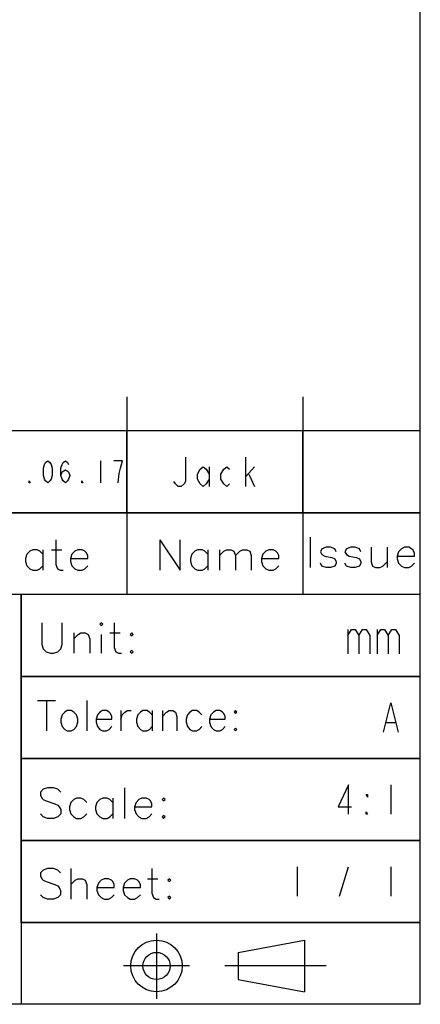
# Model space of a CAD drawing. Header units: millimetres. Extents: x 0 to 189, y 4 to 276.
# Tile 4 of 6: x 161 to 189, y 4 to 71. Entities that reach past the tile are written whole.
import ezdxf

# ---------------------------------------------------------------- set-up
doc = ezdxf.new("R2010")
doc.units = ezdxf.units.MM
doc.header["$LTSCALE"] = 19.36
doc.layers.get('0').update_dxf_attribs({"linetype": 'CONTINUOUS'})

msp = doc.modelspace()

# ---------------------------------------------------------------- linework, layer by layer
at = {"color": 0, "linetype": 'Continuous'}
for p, q in [((188.542, 3.653), (188.542, 275.551)), ((168.54, 45.028), (168.54, 31.562)), ((180.54, 45.028), (180.54, 31.562)), ((188.542, 42.726), (113.282, 42.726)), ((168.54, 37.144), (168.54, 42.726)), ((180.54, 37.144), (180.54, 42.726)), ((188.542, 37.144), (188.542, 42.726)), ((172.54, 40.935), (172.54, 39.268)), ((176.64, 38.935), (176.64, 40.935)), ((162.84, 40.185), (162.915, 40.435)), ((162.915, 40.435), (162.99, 40.56)), ((162.99, 40.56), (163.14, 40.685)), ((163.14, 40.685), (163.29, 40.56)), ((163.29, 40.56), (163.365, 40.435)), ((163.365, 40.435), (163.44, 40.185)), ((164.04, 40.185), (164.115, 40.435)), ((164.115, 40.435), (164.19, 40.56)), ((164.19, 40.56), (164.34, 40.685)), ((164.34, 40.685), (164.49, 40.56)), ((164.49, 40.56), (164.565, 40.435)), ((166.74, 40.685), (166.74, 39.185)), ((168.24, 40.685), (167.64, 40.685)), ((168.09, 40.185), (168.165, 40.435)), ((168.165, 40.435), (168.24, 40.685)), ((173.54, 40.101), (173.74, 40.268)), ((173.74, 40.268), (173.94, 40.101)), ((174.14, 40.268), (174.14, 38.935)), ((175.14, 40.101), (175.34, 40.268)), ((175.34, 40.268), (175.54, 40.101)), ((176.64, 39.601), (177.24, 40.268)), ((162.84, 39.685), (162.84, 40.185)), ((162.915, 39.435), (162.84, 39.685)), ((163.44, 39.685), (163.365, 39.435)), ((163.44, 40.185), (163.44, 39.685)), ((164.04, 39.685), (164.04, 40.185)), ((164.04, 39.685), (164.115, 39.935)), ((164.115, 39.435), (164.04, 39.685)), ((164.115, 39.935), (164.34, 40.06)), ((164.34, 40.06), (164.565, 39.935)), ((164.565, 39.935), (164.64, 39.685)), ((164.64, 39.685), (164.565, 39.435)), ((167.94, 39.185), (168.015, 39.81)), ((168.015, 39.81), (168.09, 40.185)), ((173.34, 39.768), (173.54, 40.101)), ((173.34, 39.435), (173.34, 39.768)), ((173.94, 40.101), (174.14, 39.768)), ((174.94, 39.768), (175.14, 40.101)), ((174.94, 39.435), (174.94, 39.768)), ((176.84, 39.768), (177.24, 38.935)), ((161.865, 39.185), (161.865, 39.31)), ((161.865, 39.31), (161.94, 39.185)), ((161.94, 39.185), (161.865, 39.185)), ((162.99, 39.31), (162.915, 39.435)), ((163.14, 39.185), (162.99, 39.31)), ((163.29, 39.31), (163.14, 39.185)), ((163.365, 39.435), (163.29, 39.31)), ((164.19, 39.31), (164.115, 39.435)), ((164.34, 39.185), (164.19, 39.31)), ((164.49, 39.31), (164.34, 39.185)), ((164.565, 39.435), (164.49, 39.31)), ((165.465, 39.185), (165.465, 39.31)), ((165.465, 39.31), (165.54, 39.185)), ((165.54, 39.185), (165.465, 39.185)), ((171.84, 39.101), (171.74, 39.268)), ((172.04, 38.935), (171.84, 39.101)), ((172.24, 38.935), (172.04, 38.935)), ((172.44, 39.101), (172.24, 38.935)), ((172.54, 39.268), (172.44, 39.101)), ((173.54, 39.101), (173.34, 39.435)), ((173.74, 38.935), (173.54, 39.101)), ((173.94, 39.101), (173.74, 38.935)), ((174.14, 39.435), (173.94, 39.101)), ((175.14, 39.101), (174.94, 39.435)), ((175.34, 38.935), (175.14, 39.101)), ((175.54, 39.101), (175.34, 38.935)), ((188.542, 37.144), (113.282, 37.144)), ((113.282, 37.144), (188.542, 37.144)), ((163.698, 35.303), (163.698, 33.623)), ((170.792, 35.304), (172.176, 33.229)), ((170.792, 35.304), (170.792, 33.229)), ((172.176, 33.229), (172.176, 35.304)), ((181.034, 35.479), (181.034, 33.402)), ((161.72, 34.315), (161.622, 34.018)), ((161.918, 34.512), (161.72, 34.315)), ((162.116, 34.611), (161.918, 34.512)), ((162.412, 34.611), (162.116, 34.611)), ((162.61, 34.512), (162.412, 34.611)), ((162.807, 34.315), (162.61, 34.512)), ((162.807, 34.611), (162.807, 33.228)), ((163.4, 34.611), (164.093, 34.611)), ((164.783, 34.315), (164.686, 34.018)), ((164.982, 34.512), (164.783, 34.315)), ((165.18, 34.611), (164.982, 34.512)), ((165.476, 34.611), (165.18, 34.611)), ((165.674, 34.512), (165.476, 34.611)), ((165.772, 34.413), (165.674, 34.512)), ((165.871, 34.216), (165.772, 34.413)), ((165.871, 34.018), (165.871, 34.216)), ((172.966, 34.316), (172.867, 34.019)), ((173.165, 34.514), (172.966, 34.316)), ((173.361, 34.612), (173.165, 34.514)), ((173.659, 34.612), (173.361, 34.612)), ((173.855, 34.514), (173.659, 34.612)), ((174.054, 34.316), (173.855, 34.514)), ((174.054, 34.612), (174.054, 33.229)), ((174.844, 34.612), (174.844, 33.229)), ((174.844, 34.217), (175.141, 34.514)), ((175.141, 34.514), (175.338, 34.612)), ((175.338, 34.612), (175.635, 34.612)), ((175.635, 34.612), (175.832, 34.514)), ((175.832, 34.514), (175.931, 34.217)), ((175.931, 34.217), (176.227, 34.514)), ((175.931, 34.217), (175.931, 33.229)), ((176.227, 34.514), (176.425, 34.612)), ((176.425, 34.612), (176.722, 34.612)), ((176.722, 34.612), (176.919, 34.514)), ((176.919, 34.514), (177.018, 34.217)), ((177.018, 34.217), (177.018, 33.229)), ((177.808, 34.316), (177.71, 34.019)), ((178.006, 34.514), (177.808, 34.316)), ((178.204, 34.612), (178.006, 34.514)), ((178.5, 34.612), (178.204, 34.612)), ((178.699, 34.514), (178.5, 34.612)), ((178.796, 34.415), (178.699, 34.514)), ((178.895, 34.217), (178.796, 34.415)), ((178.895, 34.019), (178.895, 34.217)), ((181.824, 34.687), (181.725, 34.489)), ((181.725, 34.489), (181.824, 34.292)), ((182.122, 34.786), (181.824, 34.687)), ((181.824, 34.292), (182.022, 34.193)), ((182.417, 34.786), (182.122, 34.786)), ((182.713, 34.687), (182.417, 34.786)), ((182.812, 34.489), (182.713, 34.687)), ((183.505, 34.687), (183.406, 34.489)), ((183.406, 34.489), (183.505, 34.292)), ((183.801, 34.786), (183.505, 34.687)), ((183.505, 34.292), (183.701, 34.193)), ((184.098, 34.786), (183.801, 34.786)), ((184.394, 34.687), (184.098, 34.786)), ((184.493, 34.489), (184.394, 34.687)), ((185.184, 34.786), (185.184, 33.797)), ((186.271, 34.786), (186.271, 33.402)), ((187.062, 34.489), (186.963, 34.193)), ((187.259, 34.687), (187.062, 34.489)), ((187.457, 34.786), (187.259, 34.687)), ((187.753, 34.786), (187.457, 34.786)), ((187.951, 34.687), (187.753, 34.786)), ((188.05, 34.588), (187.951, 34.687)), ((188.15, 34.39), (188.05, 34.588)), ((188.15, 34.193), (188.15, 34.39)), ((161.622, 34.018), (161.622, 33.819)), ((161.622, 33.819), (161.72, 33.523)), ((163.698, 33.623), (163.795, 33.325)), ((164.686, 34.018), (165.871, 34.018)), ((164.686, 34.018), (164.686, 33.819)), ((164.686, 33.819), (164.783, 33.523)), ((172.867, 34.019), (172.867, 33.822)), ((172.867, 33.822), (172.966, 33.525)), ((177.71, 34.019), (178.895, 34.019)), ((177.71, 34.019), (177.71, 33.822)), ((177.71, 33.822), (177.808, 33.525)), ((181.824, 33.501), (181.725, 33.699)), ((182.022, 34.193), (182.517, 34.094)), ((182.517, 34.094), (182.713, 33.995)), ((182.713, 33.995), (182.812, 33.797)), ((182.812, 33.699), (182.713, 33.501)), ((182.812, 33.797), (182.812, 33.699)), ((183.505, 33.501), (183.406, 33.699)), ((183.701, 34.193), (184.195, 34.094)), ((184.195, 34.094), (184.394, 33.995)), ((184.394, 33.995), (184.493, 33.797)), ((184.493, 33.699), (184.394, 33.501)), ((184.493, 33.797), (184.493, 33.699)), ((185.184, 33.797), (185.283, 33.501)), ((185.975, 33.501), (186.271, 33.797)), ((186.963, 34.193), (188.15, 34.193)), ((186.963, 34.193), (186.963, 33.995)), ((186.963, 33.995), (187.062, 33.699)), ((187.062, 33.699), (187.259, 33.501)), ((187.951, 33.501), (188.15, 33.699)), ((161.72, 33.523), (161.918, 33.325)), ((161.918, 33.325), (162.116, 33.228)), ((162.116, 33.228), (162.412, 33.228)), ((162.412, 33.228), (162.61, 33.325)), ((162.61, 33.325), (162.807, 33.523)), ((163.795, 33.325), (163.993, 33.228)), ((163.993, 33.228), (164.192, 33.228)), ((164.783, 33.523), (164.982, 33.325)), ((164.982, 33.325), (165.18, 33.228)), ((165.18, 33.228), (165.476, 33.228)), ((165.476, 33.228), (165.674, 33.325)), ((165.674, 33.325), (165.871, 33.523)), ((172.966, 33.525), (173.165, 33.328)), ((173.165, 33.328), (173.361, 33.229)), ((173.361, 33.229), (173.659, 33.229)), ((173.659, 33.229), (173.855, 33.328)), ((173.855, 33.328), (174.054, 33.525)), ((177.808, 33.525), (178.006, 33.328)), ((178.006, 33.328), (178.204, 33.229)), ((178.204, 33.229), (178.5, 33.229)), ((178.5, 33.229), (178.699, 33.328)), ((178.699, 33.328), (178.895, 33.525)), ((182.122, 33.402), (181.824, 33.501)), ((182.417, 33.402), (182.122, 33.402)), ((182.713, 33.501), (182.417, 33.402)), ((183.801, 33.402), (183.505, 33.501)), ((184.098, 33.402), (183.801, 33.402)), ((184.394, 33.501), (184.098, 33.402)), ((185.283, 33.501), (185.481, 33.402)), ((185.481, 33.402), (185.777, 33.402)), ((185.777, 33.402), (185.975, 33.501)), ((187.259, 33.501), (187.457, 33.402)), ((187.457, 33.402), (187.753, 33.402)), ((187.753, 33.402), (187.951, 33.501)), ((188.542, 31.562), (113.282, 31.562)), ((188.542, 31.562), (161.337, 31.562)), ((161.337, 9.235), (161.337, 31.562)), ((161.337, 31.562), (161.337, 3.653)), ((188.542, 9.235), (188.542, 31.562)), ((162.736, 29.645), (162.736, 28.162)), ((164.119, 28.162), (164.119, 29.645)), ((166.788, 29.645), (166.688, 29.545)), ((166.688, 29.545), (166.788, 29.448)), ((166.887, 29.545), (166.788, 29.645)), ((166.788, 29.448), (166.887, 29.545)), ((167.677, 29.645), (167.677, 27.964)), ((164.91, 28.952), (164.91, 27.569)), ((164.91, 28.557), (165.206, 28.855)), ((165.206, 28.855), (165.404, 28.952)), ((165.404, 28.952), (165.7, 28.952)), ((165.7, 28.952), (165.898, 28.855)), ((165.898, 28.855), (165.998, 28.557)), ((166.788, 28.855), (166.788, 27.569)), ((167.381, 28.952), (168.073, 28.952)), ((168.863, 28.952), (168.764, 28.855)), ((168.764, 28.855), (168.863, 28.756)), ((168.962, 28.855), (168.863, 28.952)), ((168.863, 28.756), (168.962, 28.855)), ((183.592, 29.188), (183.592, 27.521)), ((183.592, 28.771), (183.842, 29.188)), ((183.842, 29.188), (184.092, 29.188)), ((184.092, 29.188), (184.342, 28.771)), ((184.342, 28.771), (184.592, 29.188)), ((184.592, 29.188), (184.842, 29.188)), ((184.842, 29.188), (185.092, 28.771)), ((185.592, 29.188), (185.592, 27.521)), ((185.592, 28.771), (185.842, 29.188)), ((185.842, 29.188), (186.092, 29.188)), ((186.092, 29.188), (186.342, 28.771)), ((186.342, 28.771), (186.592, 29.188)), ((186.592, 29.188), (186.842, 29.188)), ((186.842, 29.188), (187.092, 28.771)), ((165.998, 28.557), (165.998, 27.569)), ((184.342, 28.771), (184.342, 27.521)), ((185.092, 28.771), (185.092, 27.521)), ((186.342, 28.771), (186.342, 27.521)), ((187.092, 28.771), (187.092, 27.521)), ((162.736, 28.162), (162.835, 27.865)), ((162.835, 27.865), (163.033, 27.668)), ((163.033, 27.668), (163.329, 27.569)), ((163.329, 27.569), (163.527, 27.569)), ((163.527, 27.569), (163.823, 27.668)), ((163.823, 27.668), (164.021, 27.865)), ((164.021, 27.865), (164.119, 28.162)), ((167.677, 27.964), (167.776, 27.668)), ((167.776, 27.668), (167.974, 27.569)), ((167.974, 27.569), (168.171, 27.569)), ((168.863, 27.766), (168.764, 27.668)), ((168.764, 27.668), (168.863, 27.569)), ((168.962, 27.668), (168.863, 27.766)), ((168.863, 27.569), (168.962, 27.668)), ((188.542, 25.98), (161.337, 25.98)), ((161.337, 25.98), (188.542, 25.98)), ((162.43, 24.355), (163.675, 24.355)), ((163.052, 24.355), (163.052, 22.279)), ((165.81, 24.355), (165.81, 22.279)), ((186.042, 22.189), (186.542, 24.189)), ((186.542, 24.189), (187.042, 22.189)), ((164.298, 23.565), (164.119, 23.367)), ((164.475, 23.662), (164.298, 23.565)), ((164.742, 23.662), (164.475, 23.662)), ((164.921, 23.565), (164.742, 23.662)), ((165.098, 23.367), (164.921, 23.565)), ((166.699, 23.565), (166.521, 23.367)), ((166.876, 23.662), (166.699, 23.565)), ((167.144, 23.662), (166.876, 23.662)), ((167.322, 23.565), (167.144, 23.662)), ((167.41, 23.466), (167.322, 23.565)), ((168.122, 23.662), (168.122, 22.279)), ((168.211, 23.367), (168.388, 23.565)), ((168.388, 23.565), (168.567, 23.662)), ((168.567, 23.662), (168.833, 23.662)), ((169.456, 23.565), (169.279, 23.367)), ((169.634, 23.662), (169.456, 23.565)), ((169.9, 23.662), (169.634, 23.662)), ((170.079, 23.565), (169.9, 23.662)), ((170.256, 23.367), (170.079, 23.565)), ((170.256, 23.662), (170.256, 22.279)), ((170.968, 23.662), (170.968, 22.279)), ((170.968, 23.267), (171.234, 23.565)), ((171.234, 23.565), (171.413, 23.662)), ((171.413, 23.662), (171.679, 23.662)), ((171.679, 23.662), (171.857, 23.565)), ((171.857, 23.565), (171.946, 23.267)), ((172.836, 23.565), (172.657, 23.367)), ((173.014, 23.662), (172.836, 23.565)), ((173.28, 23.662), (173.014, 23.662)), ((173.458, 23.565), (173.28, 23.662)), ((173.637, 23.367), (173.458, 23.565)), ((174.437, 23.565), (174.259, 23.367)), ((174.614, 23.662), (174.437, 23.565)), ((174.881, 23.662), (174.614, 23.662)), ((175.06, 23.565), (174.881, 23.662)), ((175.148, 23.466), (175.06, 23.565)), ((175.949, 23.662), (175.86, 23.565)), ((175.86, 23.565), (175.949, 23.466)), ((176.037, 23.565), (175.949, 23.662)), ((175.949, 23.466), (176.037, 23.565)), ((164.119, 23.367), (164.03, 23.069)), ((164.03, 23.069), (164.03, 22.872)), ((164.03, 22.872), (164.119, 22.575)), ((165.187, 23.069), (165.098, 23.367)), ((165.098, 22.575), (165.187, 22.872)), ((165.187, 22.872), (165.187, 23.069)), ((166.521, 23.367), (166.433, 23.069)), ((166.433, 23.069), (167.499, 23.069)), ((166.433, 23.069), (166.433, 22.872)), ((166.433, 22.872), (166.521, 22.575)), ((167.499, 23.267), (167.41, 23.466)), ((167.499, 23.069), (167.499, 23.267)), ((168.122, 23.069), (168.211, 23.367)), ((169.279, 23.367), (169.19, 23.069)), ((169.19, 23.069), (169.19, 22.872)), ((169.19, 22.872), (169.279, 22.575)), ((171.946, 23.267), (171.946, 22.279)), ((172.657, 23.367), (172.568, 23.069)), ((172.568, 23.069), (172.568, 22.872)), ((172.568, 22.872), (172.657, 22.575)), ((174.259, 23.367), (174.169, 23.069)), ((174.169, 23.069), (175.237, 23.069)), ((174.169, 23.069), (174.169, 22.872)), ((174.169, 22.872), (174.259, 22.575)), ((175.237, 23.267), (175.148, 23.466)), ((175.237, 23.069), (175.237, 23.267)), ((186.242, 22.856), (186.842, 22.856)), ((164.119, 22.575), (164.298, 22.378)), ((164.298, 22.378), (164.475, 22.279)), ((164.475, 22.279), (164.742, 22.279)), ((164.742, 22.279), (164.921, 22.378)), ((164.921, 22.378), (165.098, 22.575)), ((166.521, 22.575), (166.699, 22.378)), ((166.699, 22.378), (166.876, 22.279)), ((166.876, 22.279), (167.144, 22.279)), ((167.144, 22.279), (167.322, 22.378)), ((167.322, 22.378), (167.499, 22.575)), ((169.279, 22.575), (169.456, 22.378)), ((169.456, 22.378), (169.634, 22.279)), ((169.634, 22.279), (169.9, 22.279)), ((169.9, 22.279), (170.079, 22.378)), ((170.079, 22.378), (170.256, 22.575)), ((172.657, 22.575), (172.836, 22.378)), ((172.836, 22.378), (173.014, 22.279)), ((173.014, 22.279), (173.28, 22.279)), ((173.28, 22.279), (173.458, 22.378)), ((173.458, 22.378), (173.637, 22.575)), ((174.259, 22.575), (174.437, 22.378)), ((174.437, 22.378), (174.614, 22.279)), ((174.614, 22.279), (174.881, 22.279)), ((174.881, 22.279), (175.06, 22.378)), ((175.06, 22.378), (175.237, 22.575)), ((175.949, 22.476), (175.86, 22.378)), ((175.86, 22.378), (175.949, 22.279)), ((176.037, 22.378), (175.949, 22.476)), ((175.949, 22.279), (176.037, 22.378)), ((188.542, 20.398), (161.337, 20.398)), ((161.337, 20.398), (188.542, 20.398)), ((162.835, 18.299), (162.637, 18.1)), ((163.131, 18.398), (162.835, 18.299)), ((163.527, 18.398), (163.131, 18.398)), ((163.823, 18.299), (163.527, 18.398)), ((164.021, 18.1), (163.823, 18.299)), ((168.369, 18.398), (168.369, 16.321)), ((183.642, 18.607), (182.942, 17.107)), ((183.642, 16.607), (183.642, 18.607)), ((186.542, 18.607), (186.542, 16.607)), ((162.637, 18.1), (162.637, 17.904)), ((162.637, 17.904), (162.736, 17.705)), ((162.736, 17.705), (162.835, 17.606)), ((162.835, 17.606), (163.033, 17.507)), ((163.033, 17.507), (163.625, 17.31)), ((164.91, 17.606), (164.712, 17.408)), ((165.109, 17.705), (164.91, 17.606)), ((165.404, 17.705), (165.109, 17.705)), ((165.603, 17.606), (165.404, 17.705)), ((165.799, 17.408), (165.603, 17.606)), ((166.688, 17.606), (166.492, 17.408)), ((166.887, 17.705), (166.688, 17.606)), ((167.182, 17.705), (166.887, 17.705)), ((167.381, 17.606), (167.182, 17.705)), ((167.579, 17.408), (167.381, 17.606)), ((167.579, 17.705), (167.579, 16.321)), ((169.357, 17.606), (169.159, 17.408)), ((169.555, 17.705), (169.357, 17.606)), ((169.851, 17.705), (169.555, 17.705)), ((170.049, 17.606), (169.851, 17.705)), ((170.148, 17.507), (170.049, 17.606)), ((170.246, 17.31), (170.148, 17.507)), ((171.037, 17.705), (170.938, 17.606)), ((170.938, 17.606), (171.037, 17.507)), ((171.137, 17.606), (171.037, 17.705)), ((171.037, 17.507), (171.137, 17.606)), ((184.942, 17.774), (184.842, 17.941)), ((184.842, 17.941), (184.942, 17.941)), ((184.942, 17.941), (184.942, 17.774)), ((163.625, 17.31), (163.823, 17.211)), ((163.823, 17.211), (163.922, 17.112)), ((163.922, 17.112), (164.021, 16.914)), ((164.021, 16.914), (164.021, 16.618)), ((164.712, 17.408), (164.613, 17.112)), ((164.613, 17.112), (164.613, 16.914)), ((164.613, 16.914), (164.712, 16.618)), ((166.492, 17.408), (166.393, 17.112)), ((166.393, 17.112), (166.393, 16.914)), ((166.393, 16.914), (166.492, 16.618)), ((169.159, 17.408), (169.061, 17.112)), ((169.061, 17.112), (170.246, 17.112)), ((169.061, 17.112), (169.061, 16.914)), ((169.061, 16.914), (169.159, 16.618)), ((170.246, 17.112), (170.246, 17.31)), ((182.942, 17.107), (183.842, 17.107)), ((184.842, 16.607), (184.842, 16.774)), ((184.842, 16.774), (184.942, 16.607)), ((162.835, 16.42), (162.637, 16.618)), ((163.131, 16.321), (162.835, 16.42)), ((163.527, 16.321), (163.131, 16.321)), ((163.823, 16.42), (163.527, 16.321)), ((164.021, 16.618), (163.823, 16.42)), ((164.712, 16.618), (164.91, 16.42)), ((164.91, 16.42), (165.109, 16.321)), ((165.109, 16.321), (165.404, 16.321)), ((165.404, 16.321), (165.603, 16.42)), ((165.603, 16.42), (165.799, 16.618)), ((166.492, 16.618), (166.688, 16.42)), ((166.688, 16.42), (166.887, 16.321)), ((166.887, 16.321), (167.182, 16.321)), ((167.182, 16.321), (167.381, 16.42)), ((167.381, 16.42), (167.579, 16.618)), ((169.159, 16.618), (169.357, 16.42)), ((169.357, 16.42), (169.555, 16.321)), ((169.555, 16.321), (169.851, 16.321)), ((169.851, 16.321), (170.049, 16.42)), ((170.049, 16.42), (170.246, 16.618)), ((171.037, 16.519), (170.938, 16.42)), ((170.938, 16.42), (171.037, 16.321)), ((171.137, 16.42), (171.037, 16.519)), ((171.037, 16.321), (171.137, 16.42)), ((184.942, 16.607), (184.842, 16.607)), ((161.337, 14.817), (188.542, 14.817)), ((188.542, 14.816), (161.337, 14.816)), ((162.834, 12.801), (162.638, 12.603)), ((163.131, 12.9), (162.834, 12.801)), ((163.527, 12.9), (163.131, 12.9)), ((163.824, 12.801), (163.527, 12.9)), ((164.02, 12.603), (163.824, 12.801)), ((164.713, 12.9), (164.713, 10.824)), ((170.247, 12.9), (170.247, 11.219)), ((180.142, 13.026), (180.142, 11.026)), ((183.042, 11.026), (183.642, 13.026)), ((186.542, 13.026), (186.542, 11.026)), ((162.638, 12.603), (162.638, 12.405)), ((162.638, 12.405), (162.737, 12.207)), ((162.737, 12.207), (162.834, 12.108)), ((162.834, 12.108), (163.032, 12.009)), ((164.713, 11.813), (165.01, 12.108)), ((165.01, 12.108), (165.206, 12.207)), ((165.206, 12.207), (165.503, 12.207)), ((165.503, 12.207), (165.701, 12.108)), ((165.701, 12.108), (165.8, 11.813)), ((166.788, 12.108), (166.59, 11.911)), ((166.986, 12.207), (166.788, 12.108)), ((167.283, 12.207), (166.986, 12.207)), ((167.479, 12.108), (167.283, 12.207)), ((167.578, 12.009), (167.479, 12.108)), ((168.566, 12.108), (168.369, 11.911)), ((168.764, 12.207), (168.566, 12.108)), ((169.061, 12.207), (168.764, 12.207)), ((169.259, 12.108), (169.061, 12.207)), ((169.357, 12.009), (169.259, 12.108)), ((169.95, 12.207), (170.642, 12.207)), ((171.432, 12.207), (171.334, 12.108)), ((171.334, 12.108), (171.432, 12.009)), ((171.531, 12.108), (171.432, 12.207)), ((171.432, 12.009), (171.531, 12.108)), ((163.032, 12.009), (163.626, 11.813)), ((163.626, 11.813), (163.824, 11.714)), ((163.824, 11.714), (163.921, 11.615)), ((163.921, 11.615), (164.02, 11.417)), ((164.02, 11.417), (164.02, 11.12)), ((165.8, 11.813), (165.8, 10.824)), ((166.59, 11.911), (166.491, 11.615)), ((166.491, 11.615), (167.677, 11.615)), ((166.491, 11.615), (166.491, 11.417)), ((166.491, 11.417), (166.59, 11.12)), ((167.677, 11.813), (167.578, 12.009)), ((167.677, 11.615), (167.677, 11.813)), ((168.369, 11.911), (168.271, 11.615)), ((168.271, 11.615), (169.456, 11.615)), ((168.271, 11.615), (168.271, 11.417)), ((168.271, 11.417), (168.369, 11.12)), ((169.456, 11.813), (169.357, 12.009)), ((169.456, 11.615), (169.456, 11.813)), ((162.834, 10.923), (162.638, 11.12)), ((163.131, 10.824), (162.834, 10.923)), ((163.527, 10.824), (163.131, 10.824)), ((163.824, 10.923), (163.527, 10.824)), ((164.02, 11.12), (163.824, 10.923)), ((166.59, 11.12), (166.788, 10.923)), ((166.788, 10.923), (166.986, 10.824)), ((166.986, 10.824), (167.283, 10.824)), ((167.283, 10.824), (167.479, 10.923)), ((167.479, 10.923), (167.677, 11.12)), ((168.369, 11.12), (168.566, 10.923)), ((168.566, 10.923), (168.764, 10.824)), ((168.764, 10.824), (169.061, 10.824)), ((169.061, 10.824), (169.259, 10.923)), ((169.259, 10.923), (169.456, 11.12)), ((170.247, 11.219), (170.346, 10.923)), ((170.346, 10.923), (170.543, 10.824)), ((170.543, 10.824), (170.741, 10.824)), ((171.432, 11.021), (171.334, 10.923)), ((171.334, 10.923), (171.432, 10.824)), ((171.531, 10.923), (171.432, 11.021)), ((171.432, 10.824), (171.531, 10.923)), ((188.542, 9.235), (161.337, 9.235)), ((161.337, 9.235), (188.542, 9.235)), ((170.555, 8.472), (170.555, 4.018)), ((176.134, 7.193), (180.65, 8.022)), ((180.65, 8.022), (180.65, 4.512)), ((176.134, 7.193), (176.134, 5.342)), ((172.804, 6.267), (168.305, 6.267)), ((182.129, 6.267), (175.212, 6.267)), ((176.134, 5.342), (180.65, 4.512)), ((188.542, 3.653), (0, 3.653))]:
    msp.add_line(p, q, dxfattribs=at)
for radius in [1.755, 0.925]:
    msp.add_circle((170.555, 6.267), radius, dxfattribs=at)

doc.saveas('drawing.dxf')
